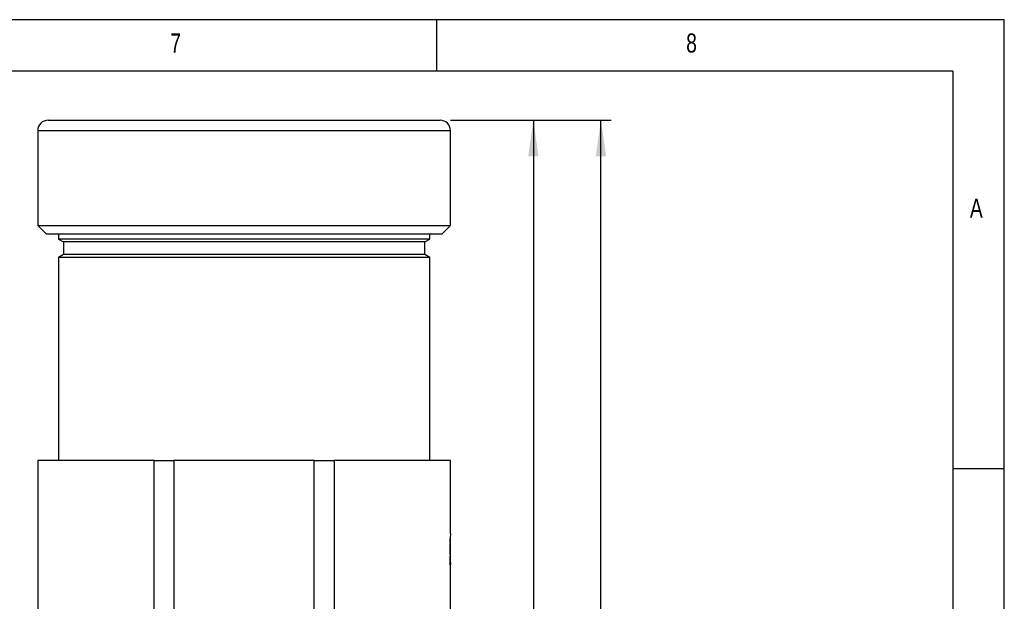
# Model space of a CAD drawing. Extents: x 5 to 415, y 5 to 292.
# Tile 29 of 29: x 320 to 415, y 236 to 292. Entities that reach past the tile are written whole.
import ezdxf

# ---------------------------------------------------------------- set-up
doc = ezdxf.new("R2010")
doc.units = 0
doc.layers.get('0').update_dxf_attribs({"linetype": 'CONTINUOUS'})
doc.styles.add('SLDTEXTSTYLE0', font='TXT', dxfattribs={"width": 0.75})
doc.dimstyles.new('SLDDIMSTYLE0', dxfattribs={"dimtxt": 3.5, "dimasz": 3.5, "dimexe": 0, "dimexo": 0.0625, "dimgap": 0.875, "dimtad": 1, "dimdec": 1, "dimrnd": 1e-09, "dimzin": 12, "dimtxsty": 'SLDTEXTSTYLE0', "dimsah": 1, "dimcen": 0.09, "dimazin": 3, "dimtfac": 1, "dimtdec": 1, "dimtofl": 0, "dimtmove": 0, "dimatfit": 3, "dimtolj": 1, "dimtzin": 12})

# ---------------------------------------------------------------- blocks, each defined once
blk = doc.blocks.new('_D_2')
at = {"color": 7, "linetype": 'CONTINUOUS'}
for p, q in [((361.317, 282.262), (370.351, 282.262)), ((369.351, 282.262), (369.351, 180.843)), ((350.567, 180.843), (370.351, 180.843))]:
    blk.add_line(p, q, dxfattribs=at)
for points in [[(369.351, 282.262), (368.851, 278.762), (369.851, 278.762)], [(369.351, 180.843), (369.851, 184.343), (368.851, 184.343)]]:
    blk.add_solid(points, dxfattribs=at)
at = {"color": 7, "linetype": 'CONTINUOUS', "insert": (364.839, 225.734), "char_height": 3.5, "attachment_point": 1, "rotation": 90, "style": 'SLDTEXTSTYLE0'}
blk.add_mtext('101,4', dxfattribs=at)
blk = doc.blocks.new('_D_3')
at = {"color": 7, "linetype": 'CONTINUOUS'}
for p, q in [((361.317, 282.262), (376.905, 282.262)), ((375.905, 173.843), (375.905, 282.262)), ((348.917, 173.843), (376.905, 173.843))]:
    blk.add_line(p, q, dxfattribs=at)
for points in [[(375.905, 282.262), (375.405, 278.762), (376.405, 278.762)], [(375.905, 173.843), (376.405, 177.343), (375.405, 177.343)]]:
    blk.add_solid(points, dxfattribs=at)
at = {"color": 7, "linetype": 'CONTINUOUS', "insert": (371.394, 222.234), "char_height": 3.5, "attachment_point": 1, "rotation": 90, "style": 'SLDTEXTSTYLE0'}
blk.add_mtext('108,4', dxfattribs=at)

msp = doc.modelspace()

# ---------------------------------------------------------------- linework, layer by layer
at = {"color": 7, "linetype": 'CONTINUOUS'}
for p, q in [((415, 292), (5, 292)), ((360, 287), (360, 292)), ((415, 5), (415, 292)), ((409.996, 287), (9.996, 287)), ((409.996, 287), (409.996, 55)), ((322.317, 282.262), (360.317, 282.262)), ((321.317, 281.262), (321.317, 272.062)), ((361.317, 272.062), (361.317, 281.262)), ((321.317, 272.062), (322.117, 271.262)), ((321.317, 272.062), (361.317, 272.062)), ((360.517, 271.262), (361.317, 272.062)), ((322.117, 271.262), (360.517, 271.262)), ((323.317, 271.262), (323.317, 270.753)), ((359.317, 270.753), (359.317, 271.262)), ((323.317, 270.753), (323.817, 270.464)), ((356.905, 270.753), (323.317, 270.753)), ((323.817, 270.464), (323.817, 269.264)), ((356.472, 270.464), (323.817, 270.464)), ((358.817, 270.464), (356.472, 270.464)), ((359.317, 270.753), (356.905, 270.753)), ((358.817, 270.464), (359.317, 270.753)), ((358.817, 269.264), (358.817, 270.464)), ((323.817, 269.264), (323.317, 268.975)), ((356.472, 269.264), (323.817, 269.264)), ((358.817, 269.264), (356.472, 269.264)), ((359.317, 268.975), (358.817, 269.264)), ((323.317, 268.975), (323.317, 249.292)), ((356.905, 268.975), (323.317, 268.975)), ((359.317, 268.975), (356.905, 268.975)), ((359.317, 249.292), (359.317, 268.975)), ((321.317, 249.292), (321.317, 234.292)), ((332.595, 249.292), (321.317, 249.292)), ((332.595, 234.292), (332.595, 249.292)), ((332.595, 249.292), (334.52, 249.292)), ((334.52, 249.292), (334.52, 234.292)), ((348.114, 249.292), (334.52, 249.292)), ((348.114, 234.292), (348.114, 249.292)), ((348.114, 249.292), (350.039, 249.292)), ((350.039, 249.292), (350.039, 234.292)), ((361.317, 249.292), (350.039, 249.292)), ((361.317, 242.222), (361.317, 249.292)), ((415, 248.5), (410, 248.5)), ((361.317, 234.292), (361.317, 239.24))]:
    msp.add_line(p, q, dxfattribs=at)
at = {"color": 8, "linetype": 'CONTINUOUS'}
msp.add_line((321.317, 281.262), (361.317, 281.262), dxfattribs=at)
at = {"color": 7, "linetype": 'CONTINUOUS'}
for centre, radius, start, end in [((322.317, 281.262), 1, 90, 180), ((360.317, 281.262), 1, 0, 90), ((381.288, 240.722), 20.027, 175.70472, 184.24245), ((341.317, 240.722), 20, 0.00318, 2.80995), ((341.317, 240.722), 20, 355.69878, 0.00318)]:
    msp.add_arc(centre, radius, start, end, dxfattribs=at)

# ---------------------------------------------------------------- texts
at = {"color": 7, "linetype": 'CONTINUOUS', "char_height": 1.852, "attachment_point": 1, "style": 'SLDTEXTSTYLE0'}
for s, insert in [('7', (334.167, 290.668)), ('8', (384.167, 290.668)), ('A', (411.667, 274.668))]:
    msp.add_mtext(s, dxfattribs=dict(at, insert=insert))

# ---------------------------------------------------------------- dimensions: what is measured, and where the dimension line sits
at = {"color": 7, "linetype": 'CONTINUOUS'}
for base, p1, p2, picture, middle in [((375.905, 282.262), (347.917, 173.843), (360.317, 282.262), '_D_3', (375.905, 228.052)), ((369.351, 180.843), (360.317, 282.262), (349.567, 180.843), '_D_2', (369.351, 231.552))]:
    dim = msp.add_linear_dim(base=base, p1=p1, p2=p2, angle=90, dimstyle='SLDDIMSTYLE0', dxfattribs=at)
    dim.commit()
    dim.dimension.update_dxf_attribs({"geometry": picture, "text_midpoint": middle, "dimtype": 160})

doc.saveas('drawing.dxf')
